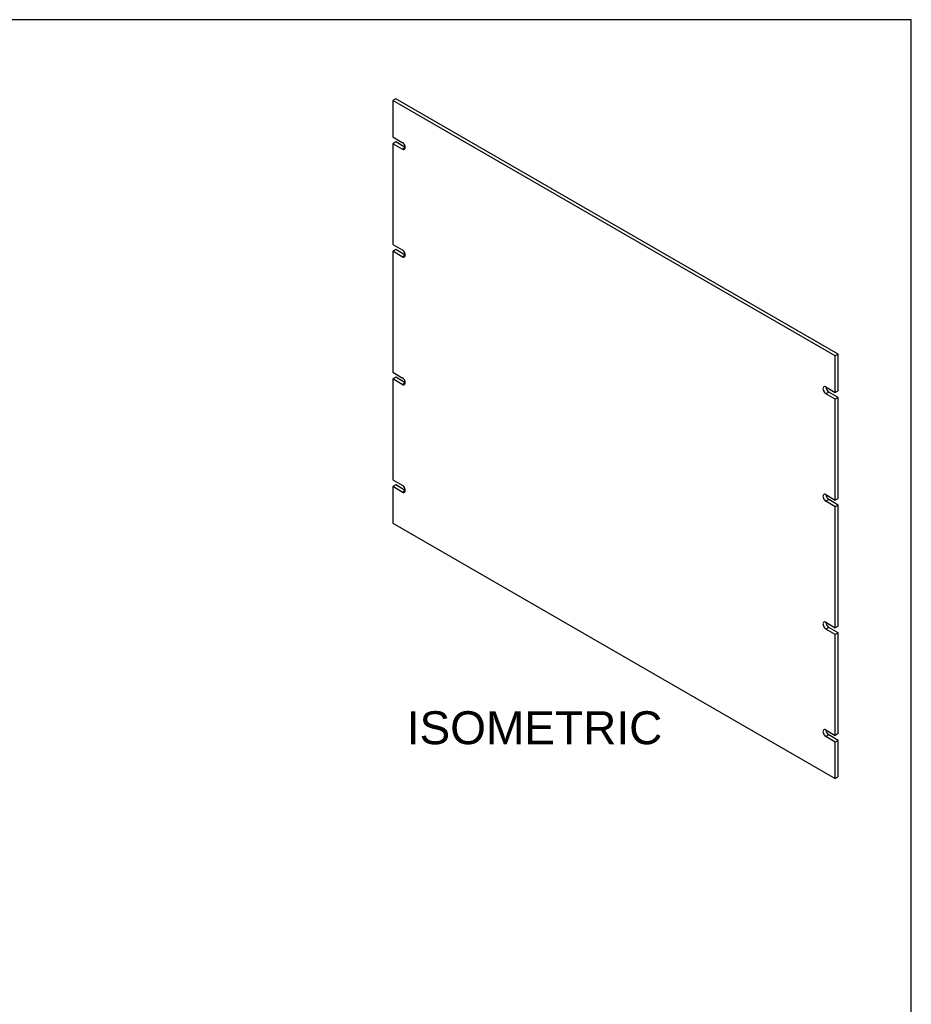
# Model space of a CAD drawing. Header units: inches. Extents: x 0 to 80, y 0 to 59.8.
# Tile 11 of 11: x 52.9 to 80, y 29.9 to 59.8. Entities that reach past the tile are written whole.
import ezdxf
from ezdxf.enums import TextEntityAlignment as Align

# ---------------------------------------------------------------- set-up
doc = ezdxf.new("R2010")
doc.units = ezdxf.units.IN
doc.header["$MEASUREMENT"] = 0
doc.layers.add('COM41834', color=7, linetype='Continuous')
doc.layers.add('Default', color=7, linetype='Continuous')
doc.styles.add('SEACAD_Arial', font='arial.ttf')

# ---------------------------------------------------------------- blocks, each defined once
blk = doc.blocks.new('SE4')
at = {"layer": 'COM41834', "color": 7, "linetype": 'Continuous'}
for p, q in [((64.347, 57.384), (64.258, 57.333)), ((77.693, 49.576), (64.258, 57.333)), ((64.258, 57.333), (64.258, 56.224)), ((77.782, 49.627), (64.347, 57.384)), ((64.258, 56.224), (64.546, 56.058)), ((64.347, 56.07), (64.258, 56.019)), ((64.258, 56.019), (64.258, 52.958)), ((64.546, 55.854), (64.258, 56.019)), ((64.634, 55.905), (64.347, 56.07)), ((64.634, 55.905), (64.546, 55.854)), ((64.258, 52.958), (64.546, 52.792)), ((64.347, 52.804), (64.258, 52.753)), ((64.258, 52.753), (64.258, 49.079)), ((64.546, 52.588), (64.258, 52.753)), ((64.634, 52.639), (64.347, 52.804)), ((64.634, 52.639), (64.546, 52.588)), ((77.782, 49.627), (77.693, 49.576)), ((77.782, 48.518), (77.782, 49.627)), ((77.693, 48.467), (77.693, 49.576)), ((64.258, 49.079), (64.546, 48.913)), ((64.347, 48.926), (64.258, 48.875)), ((64.258, 48.875), (64.258, 45.813)), ((64.546, 48.709), (64.258, 48.875)), ((64.634, 48.76), (64.347, 48.926)), ((64.634, 48.76), (64.546, 48.709)), ((77.406, 48.633), (77.693, 48.467)), ((77.495, 48.48), (77.406, 48.429)), ((77.693, 48.263), (77.406, 48.429)), ((77.782, 48.314), (77.495, 48.48)), ((77.782, 48.518), (77.693, 48.467)), ((77.782, 48.314), (77.693, 48.263)), ((77.693, 45.201), (77.693, 48.263)), ((77.782, 45.252), (77.782, 48.314)), ((64.258, 45.813), (64.546, 45.647)), ((64.347, 45.66), (64.258, 45.609)), ((64.258, 45.609), (64.258, 44.499)), ((64.546, 45.443), (64.258, 45.609)), ((64.634, 45.494), (64.347, 45.66)), ((64.634, 45.494), (64.546, 45.443)), ((77.406, 45.367), (77.693, 45.201)), ((77.495, 45.214), (77.406, 45.163)), ((77.693, 44.997), (77.406, 45.163)), ((77.782, 45.048), (77.495, 45.214)), ((77.782, 45.252), (77.693, 45.201)), ((77.782, 45.048), (77.693, 44.997)), ((77.693, 41.322), (77.693, 44.997)), ((77.782, 41.374), (77.782, 45.048)), ((64.258, 44.499), (77.693, 36.743)), ((77.406, 41.488), (77.693, 41.322)), ((77.495, 41.335), (77.406, 41.284)), ((77.693, 41.118), (77.406, 41.284)), ((77.782, 41.169), (77.495, 41.335)), ((77.782, 41.374), (77.693, 41.322)), ((77.782, 41.169), (77.693, 41.118)), ((77.693, 38.057), (77.693, 41.118)), ((77.782, 38.108), (77.782, 41.169)), ((77.406, 38.222), (77.693, 38.057)), ((77.495, 38.069), (77.406, 38.018)), ((77.693, 37.852), (77.406, 38.018)), ((77.782, 37.903), (77.495, 38.069)), ((77.782, 38.108), (77.693, 38.057)), ((77.782, 37.903), (77.693, 37.852)), ((77.693, 36.743), (77.693, 37.852)), ((77.782, 36.794), (77.782, 37.903)), ((77.782, 36.794), (77.693, 36.743))]:
    blk.add_line(p, q, dxfattribs=at)
for centre, major_axis, start_param in [((64.546, 55.956), (-0.062, 0.108), 2.356194), ((64.546, 52.69), (-0.062, 0.108), 2.356194), ((64.546, 48.811), (-0.062, 0.108), 2.356194), ((77.406, 48.531), (0.062, -0.108), 2.356194), ((77.495, 48.582), (0.062, -0.108), 3.926991), ((64.546, 45.545), (-0.062, 0.108), 2.356194), ((77.406, 45.265), (0.062, -0.108), 2.356194), ((77.495, 45.316), (0.062, -0.108), 3.926991), ((77.406, 41.386), (0.062, -0.108), 2.356194), ((77.495, 41.437), (0.062, -0.108), 3.926991), ((77.406, 38.12), (0.062, -0.108), 2.356194), ((77.495, 38.171), (0.062, -0.108), 3.926991)]:
    blk.add_ellipse(centre, major_axis=major_axis, ratio=0.57735, start_param=start_param, end_param=5.497787, dxfattribs=at)

msp = doc.modelspace()

# ---------------------------------------------------------------- linework, layer by layer
at = {"layer": 'Default', "color": 7, "linetype": 'Continuous'}
for p, q in [((80, 59.783), (0, 59.783)), ((80, 0), (80, 59.783))]:
    msp.add_line(p, q, dxfattribs=at)

# ---------------------------------------------------------------- block references
at = {"layer": 'Default'}
msp.add_blockref('SE4', (0, 0), dxfattribs=at)

# ---------------------------------------------------------------- texts
at = {"layer": 'Default', "color": 7, "linetype": 'Continuous', "style": 'SEACAD_Arial'}
msp.add_text('ISOMETRIC', height=1, dxfattribs=at).set_placement((64.68, 38.788), align=Align.TOP_LEFT)

doc.saveas('drawing.dxf')
